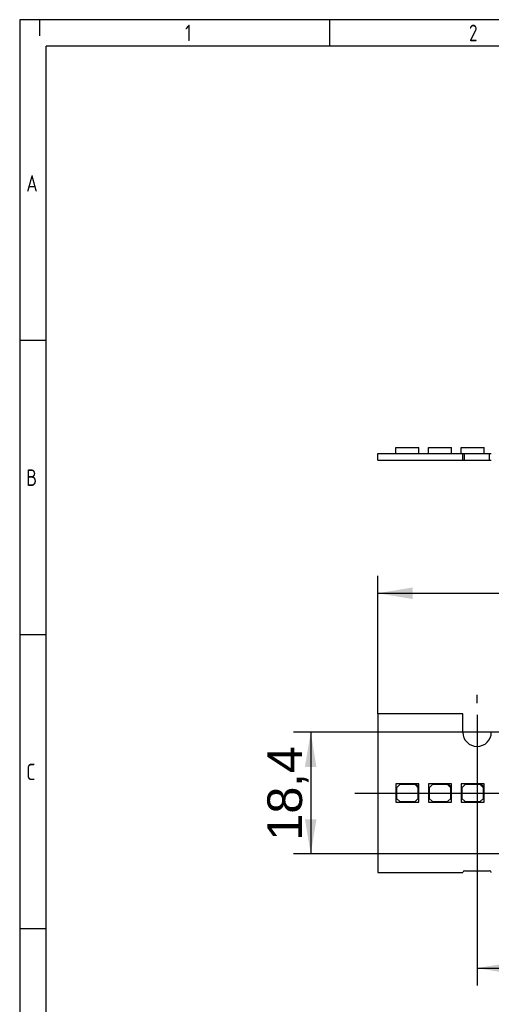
# Paper-space layout 'Layout1' of a CAD drawing. Header units: millimetres. Extents: x 0 to 406, y 0 to 285.
# Tile 2 of 7: x 16 to 87, y 136 to 285. Entities that reach past the tile are written whole.
import ezdxf
from ezdxf.enums import TextEntityAlignment as Align
from ezdxf.lldxf.tags import DXFTag

# ---------------------------------------------------------------- set-up
doc = ezdxf.new("R2010")
doc.units = ezdxf.units.MM
for name, color, linetype in [('10', 7, 'Continuous'), ('Default', 7, 'Continuous'), ('LINLED_280X24MM_', 7, 'Continuous')]:
    doc.layers.add(name, color=color, linetype=linetype)
doc.styles.add('SEACAD_Arial', font='arial.ttf')
doc.styles.add('SEACAD_Solid_Edge_ANSI', font='seans.ttf')
tags = doc.linetypes.add('CENTER2', pattern=[28.575, 19.05, -3.175, 3.175, -3.175]).pattern_tags.tags
tags[10:11] = [DXFTag(74, 4), DXFTag(75, 0), DXFTag(340, '0'), DXFTag(46, 0.0), DXFTag(50, 0.0), DXFTag(44, 0.0), DXFTag(45, 0.0)]
tags[8:9] = [DXFTag(74, 4), DXFTag(75, 0), DXFTag(340, '0'), DXFTag(46, 0.0), DXFTag(50, 0.0), DXFTag(44, 0.0), DXFTag(45, 0.0)]
tags[6:7] = [DXFTag(74, 4), DXFTag(75, 0), DXFTag(340, '0'), DXFTag(46, 0.0), DXFTag(50, 0.0), DXFTag(44, 0.0), DXFTag(45, 0.0)]
tags[4:5] = [DXFTag(74, 4), DXFTag(75, 0), DXFTag(340, '0'), DXFTag(46, 0.0), DXFTag(50, 0.0), DXFTag(44, 0.0), DXFTag(45, 0.0)]
doc.dimstyles.new('ISO', dxfattribs={"dimtxt": 5.25, "dimasz": 5.25, "dimexe": 2.625, "dimexo": 0, "dimgap": 1.3125, "dimtad": 1, "dimtxsty": 'SEACAD_Arial', "dimblk1": '_SE_FILLED', "dimblk2": '_SE_FILLED', "dimsah": 1, "dimcen": 2.625, "dimadec": 0, "dimazin": 0, "dimtfac": 0.5, "dimtdec": 3, "dimtmove": 0, "dimatfit": 3, "dimfxl": 1, "dimarcsym": 0})

# ---------------------------------------------------------------- blocks, each defined once
blk = doc.blocks.new('SE')
at = {"layer": 'LINLED_280X24MM_', "color": 7, "linetype": 'Continuous'}
for p, q in [((82.64, 179.63), (69.79, 179.63)), ((69.79, 179.63), (69.79, 155.63)), ((82.64, 176.83), (82.64, 179.63)), ((75.51, 169.03), (72.51, 169.03)), ((72.51, 169.03), (72.51, 166.23)), ((73.11, 168.93), (72.61, 168.43)), ((72.61, 168.43), (72.61, 166.83)), ((75.41, 168.93), (73.11, 168.93)), ((75.91, 168.43), (75.41, 168.93)), ((76.01, 169.03), (75.51, 169.03)), ((75.51, 169.03), (76.01, 168.53)), ((75.91, 166.83), (75.91, 168.43)), ((76.01, 168.53), (76.01, 169.03)), ((76.01, 166.23), (76.01, 168.53)), ((80.44, 169.03), (77.44, 169.03)), ((77.44, 169.03), (77.44, 166.23)), ((78.04, 168.93), (77.54, 168.43)), ((77.54, 168.43), (77.54, 166.83)), ((80.34, 168.93), (78.04, 168.93)), ((80.84, 168.43), (80.34, 168.93)), ((80.94, 169.03), (80.44, 169.03)), ((80.44, 169.03), (80.94, 168.53)), ((80.84, 166.83), (80.84, 168.43)), ((80.94, 168.53), (80.94, 169.03)), ((80.94, 166.23), (80.94, 168.53)), ((85.37, 169.03), (82.37, 169.03)), ((82.37, 169.03), (82.37, 166.23)), ((82.97, 168.93), (82.47, 168.43)), ((82.47, 168.43), (82.47, 166.83)), ((85.27, 168.93), (82.97, 168.93)), ((85.77, 168.43), (85.27, 168.93)), ((85.87, 169.03), (85.37, 169.03)), ((85.37, 169.03), (85.87, 168.53)), ((85.77, 166.83), (85.77, 168.43)), ((85.87, 168.53), (85.87, 169.03)), ((85.87, 166.23), (85.87, 168.53)), ((72.61, 166.83), (73.11, 166.33)), ((75.41, 166.33), (75.91, 166.83)), ((77.54, 166.83), (78.04, 166.33)), ((80.34, 166.33), (80.84, 166.83)), ((82.47, 166.83), (82.97, 166.33)), ((85.27, 166.33), (85.77, 166.83)), ((72.51, 166.23), (76.01, 166.23)), ((73.11, 166.33), (75.41, 166.33)), ((77.44, 166.23), (80.94, 166.23)), ((78.04, 166.33), (80.34, 166.33)), ((82.37, 166.23), (85.87, 166.23)), ((82.97, 166.33), (85.27, 166.33)), ((69.79, 155.63), (82.64, 155.63)), ((82.89, 155.88), (86.69, 155.88))]:
    blk.add_line(p, q, dxfattribs=at)
for centre, radius, start, end in [((84.79, 176.83), 2.15, 180, 0), ((82.89, 155.63), 0.25, 90, 180), ((86.69, 155.63), 0.25, 0, 90)]:
    blk.add_arc(centre, radius, start, end, dxfattribs=at)
blk = doc.blocks.new('SE1')
at = {"layer": 'LINLED_280X24MM_', "color": 7, "linetype": 'Continuous'}
for p, q in [((69.79, 217.97), (69.79, 218.97)), ((69.79, 218.97), (82.64, 218.97)), ((72.51, 219.87), (76.01, 219.87)), ((72.51, 218.97), (72.51, 219.87)), ((76.01, 218.97), (76.01, 219.87)), ((77.44, 219.87), (80.94, 219.87)), ((77.44, 218.97), (77.44, 219.87)), ((80.94, 218.97), (80.94, 219.87)), ((82.37, 219.87), (85.87, 219.87)), ((82.37, 218.97), (82.37, 219.87)), ((82.64, 217.97), (82.64, 218.97)), ((82.64, 218.97), (82.89, 218.97)), ((82.89, 217.97), (82.89, 218.97)), ((82.89, 218.97), (86.69, 218.97)), ((85.87, 218.97), (85.87, 219.87)), ((86.69, 217.97), (86.69, 218.97)), ((86.69, 218.97), (86.94, 218.97)), ((69.79, 217.97), (82.64, 217.97)), ((82.64, 217.97), (82.89, 217.97)), ((82.89, 217.97), (86.69, 217.97)), ((86.69, 217.97), (86.94, 217.97))]:
    blk.add_line(p, q, dxfattribs=at)
blk = doc.blocks.new('SEANNOT_GROUP')
at = {"layer": 'Default', "color": 7, "linetype": 'CENTER2'}
blk.add_line((66.29, 167.63), (353.29, 167.63), dxfattribs=at)
blk = doc.blocks.new('SEANNOT_GROUP1')
at = {"layer": 'Default', "color": 7, "linetype": 'CENTER2'}
for p, q in [((84.79, 181.2), (84.79, 182.48)), ((84.79, 179.45), (84.79, 174.2)), ((80.41, 176.83), (79.14, 176.83)), ((87.41, 176.83), (82.16, 176.83)), ((89.16, 176.83), (90.44, 176.83)), ((84.79, 172.45), (84.79, 171.18))]:
    blk.add_line(p, q, dxfattribs=at)
blk = doc.blocks.new('DMBLK75')
at = {"layer": 'Default', "linetype": 'Continuous'}
for points in [[(75.04, 198.72), (69.79, 197.85), (75.04, 196.97)], [(344.54, 198.72), (344.54, 196.97), (349.79, 197.85)]]:
    blk.add_hatch(color=7, dxfattribs=at).paths.add_polyline_path(points)
at = {"layer": 'Default', "color": 7, "linetype": 'Continuous'}
for p, q in [((69.79, 179.63), (69.79, 200.47)), ((349.79, 179.63), (349.79, 200.47)), ((69.79, 197.85), (349.79, 197.85))]:
    blk.add_line(p, q, dxfattribs=at)
at = {"layer": 'Default', "color": 7, "linetype": 'Continuous', "style": 'SEACAD_Arial'}
blk.add_text('280', height=5.25, dxfattribs=at).set_placement((203.62, 204.41), align=Align.TOP_LEFT)
blk = doc.blocks.new('_SE_FILLED')
at = {"color": 0}
blk.add_line((0, 0), (-1, 0), dxfattribs=at)
blk.add_solid([(0, 0), (-1, -0.1665), (-1, 0.1665), (0, 0)], dxfattribs=at)
blk = doc.blocks.new('DMBLK81')
at = {"layer": 'Default', "linetype": 'Continuous'}
for points in [[(90.04, 140.28), (90.04, 142.03), (84.79, 141.16)], [(142.04, 140.28), (147.29, 141.16), (142.04, 142.03)]]:
    blk.add_hatch(color=7, dxfattribs=at).paths.add_polyline_path(points)
at = {"layer": 'Default', "color": 7, "linetype": 'Continuous'}
for p, q in [((84.79, 176.83), (84.79, 138.53)), ((147.29, 158.43), (147.29, 138.53)), ((84.79, 141.16), (147.29, 141.16))]:
    blk.add_line(p, q, dxfattribs=at)
at = {"layer": 'Default', "color": 7, "linetype": 'Continuous', "style": 'SEACAD_Arial'}
blk.add_text('62,5', height=5.25, dxfattribs=at).set_placement((108.85, 147.72), align=Align.TOP_LEFT)
blk = doc.blocks.new('DMBLK83')
at = {"layer": 'Default', "linetype": 'Continuous'}
for points in [[(58.77, 171.58), (60.52, 171.58), (59.65, 176.83)], [(58.77, 163.68), (59.65, 158.43), (60.52, 163.68)]]:
    blk.add_hatch(color=7, dxfattribs=at).paths.add_polyline_path(points)
at = {"layer": 'Default', "color": 7, "linetype": 'Continuous'}
for p, q in [((209.79, 176.83), (57.02, 176.83)), ((59.65, 176.83), (59.65, 158.43)), ((209.79, 158.43), (57.02, 158.43))]:
    blk.add_line(p, q, dxfattribs=at)
at = {"layer": 'Default', "color": 7, "linetype": 'Continuous', "style": 'SEACAD_Arial'}
blk.add_text('18,4', height=5.25, rotation=90, dxfattribs=at).set_placement((53.09, 160.44), align=Align.TOP_LEFT)

psp = doc.layouts.get("Layout1")

# ---------------------------------------------------------------- linework, layer by layer
at = {"layer": '10', "color": 7, "linetype": 'Continuous'}
for p, q in [((18.666, 284.578), (18.666, 282.156)), ((62.555, 280.578), (62.555, 284.578)), ((405.666, 280.578), (19.666, 280.578)), ((19.666, 13.578), (19.666, 280.578)), ((19.666, 236.078), (15.666, 236.078)), ((19.666, 191.578), (15.666, 191.578)), ((19.666, 147.078), (15.666, 147.078))]:
    psp.add_line(p, q, dxfattribs=at)
psp.add_lwpolyline([(405.666, 13.577), (405.666, 284.577), (15.666, 284.577), (15.666, 13.577), (405.666, 13.577)], dxfattribs=at)

# ---------------------------------------------------------------- block references
at = {"layer": 'Default'}
for name in ['SE1', 'SEANNOT_GROUP1', 'SE', 'SEANNOT_GROUP']:
    psp.add_blockref(name, (0, 0), dxfattribs=at)

# ---------------------------------------------------------------- texts
at = {"layer": '10', "char_height": 2.5, "attachment_point": 1, "style": 'SEACAD_Solid_Edge_ANSI'}
for s, insert, width in [('{\\fSolid Edge ANSI|b0||i0||c0|p34;\\C7;\\H2.50000002;\\W0.8;1}', (40.666, 283.828), 1.52175), ('{\\fSolid Edge ANSI|b0||i0||c0|p34;\\C7;\\H2.50000002;\\W0.8;2}', (83.555, 283.828), 1.52175), ('{\\fSolid Edge ANSI|b0||i0||c0|p34;\\C7;\\H2.50000002;\\W0.8;A}', (16.666, 261.078), 1.79349), ('{\\fSolid Edge ANSI|b0||i0||c0|p34;\\C7;\\H2.50000002;\\W0.8;B}', (16.666, 216.578), 1.79349), ('{\\fSolid Edge ANSI|b0||i0||c0|p34;\\C7;\\H2.50000002;\\W0.8;C}', (16.666, 172.078), 1.95653)]:
    psp.add_mtext(s, dxfattribs=dict(at, insert=insert, width=width))

# ---------------------------------------------------------------- dimensions: what is measured, and where the dimension line sits
at = {"layer": 'Default', "color": 7, "linetype": 'Continuous'}
for base, p1, p2, angle, picture, middle in [((69.787, 197.85), (69.787, 179.627), (349.787, 179.627), 0, 'DMBLK75', (209.787, 197.85)), ((59.648, 176.827), (209.787, 176.827), (209.787, 158.427), 270, 'DMBLK83', (59.648, 167.627))]:
    dim = psp.add_linear_dim(base=base, p1=p1, p2=p2, angle=angle, text='\\A1;<>', dimstyle='ISO', dxfattribs=at)
    dim.commit()
    dim.dimension.update_dxf_attribs({"geometry": picture, "text_midpoint": middle, "dimtype": 161})
dim = psp.add_linear_dim(base=(147.287, 141.157), p1=(84.787, 176.827), p2=(147.287, 158.427), text='\\A1;<>', dimstyle='ISO', dxfattribs=at)
dim.commit()
dim.dimension.update_dxf_attribs({"geometry": 'DMBLK81', "text_midpoint": (116.037, 141.157), "dimtype": 160})

doc.saveas('drawing.dxf')
